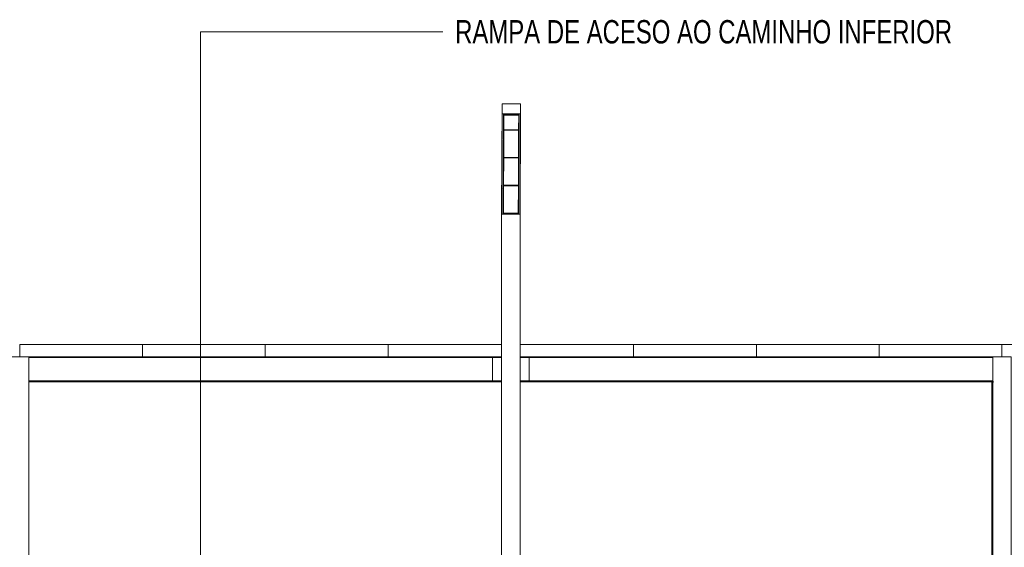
# Model space of a CAD drawing. Header units: millimetres. Extents: x 210059 to 342622, y 147607 to 161162.
# Tile 14 of 30: x 253815 to 261833, y 153548 to 157846. Entities that reach past the tile are written whole.
import ezdxf

# ---------------------------------------------------------------- set-up
doc = ezdxf.new("R2010")
doc.units = ezdxf.units.MM
for name, color, linetype, lineweight in [('A-GENM', 13, 'Continuous', 13), ('G-ANNO-TEXT', 231, 'Continuous', 5), ('S-BEAM', 12, 'Continuous', 13), ('S-COLS', 52, 'Continuous', 13)]:
    doc.layers.add(name, color=color, linetype=linetype, lineweight=lineweight)
doc.styles.add('Swis721 LtCn BT_2', font='swisscl.ttf', dxfattribs={"height": 190})

# ---------------------------------------------------------------- blocks, each defined once
blk = doc.blocks.new('M_HSS-Hollow Structural Section-Column - 150 x 150-V152-TRECHO 1 - CORTE LONGITUDINAL')
at = {"layer": 'S-COLS'}
for p, q in [((261749.7, 155100), (261739.7, 155100)), ((261879.7, 155100), (261749.7, 155100)), ((261889.7, 155100), (261879.7, 155100)), ((261889.7, 153450), (261889.7, 155100)), ((261739.3, 154897), (261739.3, 153450)), ((261739.3, 153447), (261739.3, 153100)), ((261889.7, 153100), (261889.7, 153447)), ((261739.3, 153097), (261739.3, 153023.6)), ((261889.7, 153014.3), (261889.7, 153097)), ((261739.3, 153020.2), (261739.3, 152950)), ((261889.7, 152950), (261889.7, 153010.9)), ((261739.3, 152947), (261739.3, 152800)), ((261889.7, 152800), (261889.7, 152947)), ((261739.3, 152797), (261739.3, 152673.6)), ((261889.7, 152664.3), (261889.7, 152797)), ((261739.3, 152670.2), (261739.3, 152650)), ((261739.3, 152647), (261739.3, 152523.6)), ((261889.7, 152650), (261889.7, 152660.9)), ((261889.7, 152514.3), (261889.7, 152647)), ((261739.3, 152520.2), (261739.3, 152500)), ((261739.3, 152497), (261739.3, 152373.6)), ((261889.7, 152500), (261889.7, 152510.9)), ((261889.7, 152364.3), (261889.7, 152497)), ((261739.3, 152370.2), (261739.3, 152350)), ((261889.7, 152350), (261889.7, 152360.9))]:
    blk.add_line(p, q, dxfattribs=at)
blk = doc.blocks.new('M_HSS-Hollow Structural Section-Column - 150 x 150-V155-TRECHO 1 - CORTE LONGITUDINAL')
at = {"layer": 'S-COLS'}
for p, q in [((261733, 154897), (261733, 153450)), ((261733, 153447), (261733, 153100)), ((261733, 153097), (261733, 153024)), ((261733, 153020.6), (261733, 152950)), ((261733, 152947), (261733, 152800)), ((261733, 152797), (261733, 152674)), ((261733, 152670.6), (261733, 152650)), ((261733, 152647), (261733, 152524)), ((261733, 152520.6), (261733, 152500)), ((261733, 152497), (261733, 152374)), ((261733, 152370.6), (261733, 152350))]:
    blk.add_line(p, q, dxfattribs=at)
blk = doc.blocks.new('_EST_ PILAR METÁLICO COM ILUMINAÇÃO - 150 x 150-V156-TRECHO 1 - CORTE LONGITUDINAL')
at = {"layer": 'S-COLS'}
for p, q in [((257743.2, 157161.8), (257739.2, 156279)), ((257743.4, 157079.9), (257743.2, 157161.8)), ((257743.2, 157161.8), (257893.2, 157161.8)), ((257893.2, 157161.8), (257893.4, 157079.9)), ((257739.7, 156262), (257743.4, 157079.9)), ((257893.4, 157079.9), (257743.4, 157079.9)), ((257749.7, 156267.7), (257753.4, 157074.2)), ((257753.4, 157074.2), (257883.4, 157074.2)), ((257757.8, 156963.2), (257758.3, 157074.4)), ((257758.3, 157068.8), (257757.8, 156950.3)), ((257758.3, 157068.8), (257758.3, 157074.4)), ((257878.3, 157068.8), (257758.3, 157068.8)), ((257877.8, 156950.3), (257878.3, 157068.8)), ((257878.3, 157074.2), (257878.3, 157068.8)), ((257882.9, 157074.2), (257879.6, 156338.4)), ((257883.4, 157074.2), (257879.7, 156267.7)), ((257893.4, 157079.9), (257889.7, 156262)), ((257756.8, 156736.6), (257757.8, 156960.3)), ((257757.8, 156947.4), (257756.8, 156723.7)), ((257757.8, 156950.3), (257757.8, 156963.2)), ((257757.8, 156947.4), (257757.8, 156960.3)), ((257757.8, 156950.3), (257877.8, 156950.3)), ((257877.8, 156947.4), (257757.8, 156947.4)), ((257876.8, 156723.7), (257877.8, 156947.4)), ((257877.8, 156950.3), (257877.8, 156947.4)), ((257755.7, 156510.1), (257756.8, 156733.8)), ((257756.8, 156720.9), (257755.8, 156497.2)), ((257756.8, 156723.7), (257756.8, 156736.6)), ((257756.8, 156720.9), (257756.8, 156733.8)), ((257756.8, 156723.7), (257876.8, 156723.7)), ((257876.8, 156720.9), (257756.8, 156720.9)), ((257875.8, 156497.2), (257876.8, 156720.9)), ((257876.8, 156723.7), (257876.8, 156720.9)), ((257754.7, 156283.5), (257755.7, 156507.2)), ((257755.8, 156494.3), (257754.8, 156270.6)), ((257755.8, 156497.2), (257755.7, 156510.1)), ((257755.8, 156494.3), (257755.7, 156507.2)), ((257755.8, 156497.2), (257875.8, 156497.2)), ((257875.8, 156494.3), (257755.8, 156494.3)), ((257874.8, 156270.6), (257875.8, 156494.3)), ((257875.8, 156497.2), (257875.8, 156494.3)), ((257755.1, 156338.4), (257750.1, 156338.4)), ((257879.6, 156338.4), (257875.1, 156338.4)), ((257879.7, 156267.7), (257879.6, 156338.4)), ((257739.2, 155200), (257739.2, 156279)), ((257739.7, 156262), (257739.7, 153450)), ((257889.7, 156262), (257739.7, 156262)), ((257879.7, 156267.7), (257749.7, 156267.7)), ((257754.8, 156270.6), (257754.7, 156283.5)), ((257754.8, 156270.6), (257874.8, 156270.6)), ((257889.7, 153450), (257889.7, 156262)), ((257739.2, 153450), (257739.2, 155100)), ((257739.2, 153270.6), (257739.2, 153447)), ((257739.7, 153447), (257739.7, 153270.5)), ((257889.7, 153261.3), (257889.7, 153447)), ((257739.2, 153100), (257739.2, 153267.2)), ((257739.7, 153267.2), (257739.7, 153100)), ((257889.7, 153100), (257889.7, 153257.9)), ((257739.2, 152950), (257739.2, 153097)), ((257739.7, 153097), (257739.7, 152950)), ((257889.7, 152950), (257889.7, 153097)), ((257739.2, 152920.6), (257739.2, 152947)), ((257739.7, 152947), (257739.7, 152920.5)), ((257889.7, 152911.3), (257889.7, 152947)), ((257739.2, 152800), (257739.2, 152917.2)), ((257739.7, 152917.2), (257739.7, 152800)), ((257889.7, 152800), (257889.7, 152907.9)), ((257739.2, 152770.6), (257739.2, 152797)), ((257739.2, 152650), (257739.2, 152767.2)), ((257739.7, 152797), (257739.7, 152770.5)), ((257739.7, 152767.2), (257739.7, 152650)), ((257889.7, 152761.3), (257889.7, 152797)), ((257889.7, 152650), (257889.7, 152757.9)), ((257739.2, 152621.7), (257739.2, 152647)), ((257739.2, 152500), (257739.2, 152617.2)), ((257739.7, 152647), (257739.7, 152620.5)), ((257739.7, 152617.2), (257739.7, 152500)), ((257889.7, 152611.3), (257889.7, 152647)), ((257889.7, 152500), (257889.7, 152607.9)), ((257739.2, 152470.6), (257739.2, 152497)), ((257739.2, 152350), (257739.2, 152467.2)), ((257739.7, 152497), (257739.7, 152470.5)), ((257739.7, 152467.2), (257739.7, 152350)), ((257889.7, 152461.3), (257889.7, 152497)), ((257889.7, 152350), (257889.7, 152457.9))]:
    blk.add_line(p, q, dxfattribs=at)
blk = doc.blocks.new('M_HSS-Hollow Structural Section-Column - 150 x 150-V157-TRECHO 1 - CORTE LONGITUDINAL')
at = {"layer": 'S-COLS'}
for p, q in [((253749.7, 155100), (253739.7, 155100)), ((253879.7, 155100), (253749.7, 155100)), ((253889.7, 155100), (253879.7, 155100)), ((253889.7, 153150), (253889.7, 155100)), ((253739.3, 154897), (253739.3, 153150)), ((253739.3, 153100), (253739.3, 152750)), ((253889.7, 152750), (253889.7, 153100)), ((253739.3, 152720), (253739.3, 152650)), ((253889.7, 152650), (253889.7, 152720)), ((253739.3, 152620), (253739.3, 152550)), ((253889.7, 152550), (253889.7, 152620)), ((253739.3, 152520), (253739.3, 152350)), ((253889.7, 152350), (253889.7, 152520))]:
    blk.add_line(p, q, dxfattribs=at)
blk = doc.blocks.new('_EME_ GRADEX PISO 3X1  - _EME_ GRADEX PISO 3X1 -V173-TRECHO 1 - CORTE LONGITUDINAL')
at = {"layer": 'A-GENM'}
for p, q in [((279814.4, 155200), (280814.4, 155200)), ((279814.4, 155200), (279814.4, 155105)), ((280814.4, 155200), (280814.4, 155105)), ((279814.4, 155105), (279814.4, 155100)), ((280814.4, 155105), (280814.4, 155100))]:
    blk.add_line(p, q, dxfattribs=at)
blk = doc.blocks.new('_EME_ GRADEX PISO 3X1  - _EME_ GRADEX PISO 3X1 -V171-TRECHO 1 - CORTE LONGITUDINAL')
at = {"layer": 'A-GENM'}
for p, q in [((282814.4, 155200), (283814.4, 155200)), ((282814.4, 155105), (282814.4, 155200)), ((283814.4, 155105), (283814.4, 155200)), ((282814.4, 155100), (282814.4, 155105)), ((283814.4, 155100), (283814.4, 155105))]:
    blk.add_line(p, q, dxfattribs=at)
blk = doc.blocks.new('_EME_ GRADEX PISO 3X1  - _EME_ GRADEX PISO 3X1 -V179-TRECHO 1 - CORTE LONGITUDINAL')
at = {"layer": 'A-GENM'}
for p, q in [((257889.7, 155200), (258814.5, 155200)), ((258814.5, 155200), (258814.5, 155105)), ((257964.7, 155100), (257889.7, 155100)), ((258814.5, 155105), (258814.5, 155100))]:
    blk.add_line(p, q, dxfattribs=at)
blk = doc.blocks.new('_EME_ GRADEX PISO 3X1  - _EME_ GRADEX PISO 3X1 -V180-TRECHO 1 - CORTE LONGITUDINAL')
at = {"layer": 'A-GENM'}
for p, q in [((256814.5, 155200), (257739.7, 155200)), ((256814.5, 155105), (256814.5, 155200)), ((256814.5, 155100), (256814.5, 155105)), ((257739.7, 155100), (257664.7, 155100))]:
    blk.add_line(p, q, dxfattribs=at)

msp = doc.modelspace()

# ---------------------------------------------------------------- linework, layer by layer
at = {"layer": 'G-ANNO-TEXT', "color": 7}
for p, q in [((255288.2, 157747.9), (257261, 157747.9)), ((255288.2, 150348), (255288.2, 157747.9))]:
    msp.add_line(p, q, dxfattribs=at)
at = {"layer": 'S-BEAM'}
for p, q in [((257664.7, 155100), (253889.7, 155100)), ((257664.7, 155093.5), (253889.7, 155093.5)), ((257664.7, 155100), (257664.7, 155093.5)), ((257739.2, 155093.5), (257664.7, 155093.5)), ((257964.5, 155093.5), (257889.7, 155093.5)), ((257964.7, 155100), (257964.3, 155100)), ((257964.3, 155100), (257964.3, 155093.5)), ((257964.3, 155093.5), (257964.4, 155093.5)), ((257964.5, 155093.5), (257964.7, 155093.5)), ((257964.7, 155093.5), (257964.7, 155100)), ((261739.6, 155100), (257964.7, 155100)), ((261739.6, 155093.5), (257964.7, 155093.5)), ((261749.2, 155100), (261740.2, 155100)), ((257664.5, 155080.9), (257664.5, 154916.1)), ((257964.5, 154916.1), (257964.5, 155080.9)), ((261739.5, 155080.9), (261739.5, 154916.1)), ((253889.7, 154903.5), (257664.7, 154903.5)), ((257664.7, 154897), (253889.7, 154897)), ((257664.7, 154903.5), (257664.7, 154897)), ((257664.7, 154903.5), (257739.2, 154903.5)), ((257739.2, 154897), (257664.7, 154897)), ((257889.7, 154903.5), (257964.5, 154903.5)), ((257964.7, 154897), (257889.7, 154897)), ((257964.4, 154903.5), (257964.3, 154903.5)), ((257964.3, 154903.5), (257964.3, 154897)), ((257964.3, 154897), (257964.7, 154897)), ((257964.7, 154903.5), (257964.5, 154903.5)), ((257964.7, 154897), (257964.7, 154903.5)), ((257964.7, 154903.5), (261739.6, 154903.5)), ((261739.6, 154897), (257964.7, 154897)), ((261740.2, 154897), (261749.2, 154897))]:
    msp.add_line(p, q, dxfattribs=at)
for centre, ratio, start_param, end_param in [((257664.5, 155080.9), 0.003144, 0, 1.570796), ((257964.4, 155080.9), 0.003145, 5.497787, 6.283185), ((257964.5, 155080.9), 0.003145, 0, 1.570796), ((261739.5, 155080.9), 0.003145, 0, 1.570796), ((257664.5, 154916.1), 0.003144, 1.570796, 3.141593), ((257964.4, 154916.1), 0.003145, 3.141593, 3.926991), ((257964.5, 154916.1), 0.003145, 1.570796, 3.141593), ((261739.5, 154916.1), 0.003145, 1.570796, 3.141593)]:
    msp.add_ellipse(centre, major_axis=(0, 12.6), ratio=ratio, start_param=start_param, end_param=end_param, dxfattribs=at)

# ---------------------------------------------------------------- block references
at = {"layer": 'A-GENM'}
for name, p in [('_EME_ GRADEX PISO 3X1  - _EME_ GRADEX PISO 3X1 -V173-TRECHO 1 - CORTE LONGITUDINAL', (-25999.9, 0)), ('_EME_ GRADEX PISO 3X1  - _EME_ GRADEX PISO 3X1 -V171-TRECHO 1 - CORTE LONGITUDINAL', (-27999.9, 0)), ('_EME_ GRADEX PISO 3X1  - _EME_ GRADEX PISO 3X1 -V173-TRECHO 1 - CORTE LONGITUDINAL', (-23999.9, 0)), ('_EME_ GRADEX PISO 3X1  - _EME_ GRADEX PISO 3X1 -V180-TRECHO 1 - CORTE LONGITUDINAL', (0, 0)), ('_EME_ GRADEX PISO 3X1  - _EME_ GRADEX PISO 3X1 -V179-TRECHO 1 - CORTE LONGITUDINAL', (0, 0)), ('_EME_ GRADEX PISO 3X1  - _EME_ GRADEX PISO 3X1 -V171-TRECHO 1 - CORTE LONGITUDINAL', (-23999.9, 0)), ('_EME_ GRADEX PISO 3X1  - _EME_ GRADEX PISO 3X1 -V173-TRECHO 1 - CORTE LONGITUDINAL', (-19999.9, 0)), ('_EME_ GRADEX PISO 3X1  - _EME_ GRADEX PISO 3X1 -V171-TRECHO 1 - CORTE LONGITUDINAL', (-21999.9, 0)), ('_EME_ GRADEX PISO 3X1  - _EME_ GRADEX PISO 3X1 -V173-TRECHO 1 - CORTE LONGITUDINAL', (-17999.9, 0))]:
    msp.add_blockref(name, p, dxfattribs=at)
at = {"layer": 'S-COLS'}
for name in ['_EST_ PILAR METÁLICO COM ILUMINAÇÃO - 150 x 150-V156-TRECHO 1 - CORTE LONGITUDINAL', 'M_HSS-Hollow Structural Section-Column - 150 x 150-V157-TRECHO 1 - CORTE LONGITUDINAL', 'M_HSS-Hollow Structural Section-Column - 150 x 150-V152-TRECHO 1 - CORTE LONGITUDINAL', 'M_HSS-Hollow Structural Section-Column - 150 x 150-V155-TRECHO 1 - CORTE LONGITUDINAL']:
    msp.add_blockref(name, (0, 0), dxfattribs=at)

# ---------------------------------------------------------------- texts
at = {"layer": 'G-ANNO-TEXT', "color": 7, "insert": (257361, 157842.9), "char_height": 190, "width": 5034.598, "attachment_point": 1, "style": 'Swis721 LtCn BT_2'}
msp.add_mtext('RAMPA DE ACESO AO CAMINHO INFERIOR ', dxfattribs=at)

doc.saveas('drawing.dxf')
